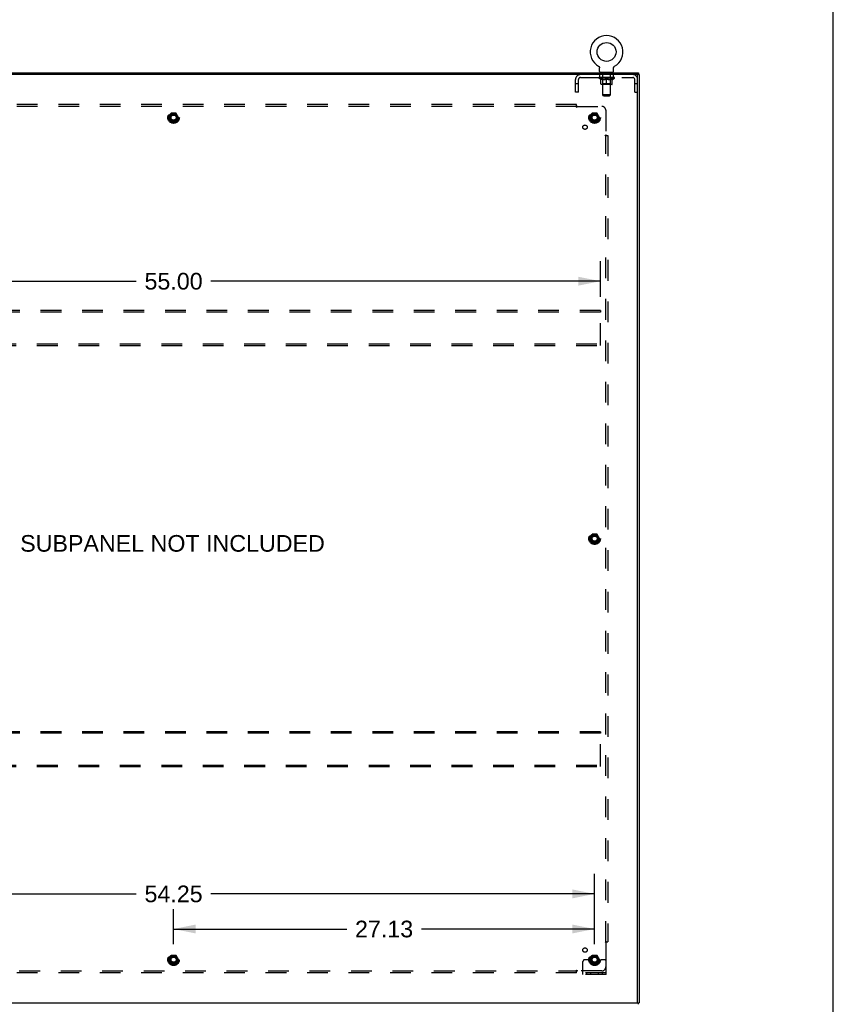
# Model space of a CAD drawing. Header units: inches. Extents: x 0 to 243, y 0 to 157.
# Tile 16 of 16: x 190 to 243, y 55 to 118. Entities that reach past the tile are written whole.
import ezdxf

# ---------------------------------------------------------------- set-up
doc = ezdxf.new("R2010")
doc.units = ezdxf.units.IN
doc.header["$LTSCALE"] = 13.357143
doc.header["$MEASUREMENT"] = 0
doc.linetypes.add('HIDDEN', pattern=[0.2, 0.1, -0.1])
doc.layers.get('0').update_dxf_attribs({"linetype": 'CONTINUOUS'})
for name, color, linetype in [('02___PRT_ALL_AXES', 7, 'CONTINUOUS'), ('DEFAULT_2', 8, 'HIDDEN'), ('DIMENSIONS', 7, 'CONTINUOUS')]:
    doc.layers.add(name, color=color, linetype=linetype)
doc.styles.get("Standard").update_dxf_attribs({"font": 'arial.ttf'})
doc.dimstyles.new('DIMSTYLE_1', dxfattribs={"dimtxt": 1.071429, "dimasz": 1.428571, "dimexe": 0.09, "dimexo": 0.07, "dimgap": 0.0375, "dimtad": 0, "dimtih": 1, "dimtoh": 1, "dimzin": 4, "dimdsep": 46, "dimtxsty": 'Standard', "dimblk": '_FILLED', "dimblk1": '_FILLED', "dimblk2": '_FILLED', "dimcen": 0.09, "dimazin": 1, "dimtfac": 1, "dimtdec": 3, "dimtofl": 0, "dimtmove": 0, "dimatfit": 3, "dimldrblk": '_FILLED', "dimfxl": 1, "dimtolj": 1, "dimtzin": 4, "dimarcsym": 0})

# ---------------------------------------------------------------- blocks, each defined once
blk = doc.blocks.new('_FILLED')
at = {"color": 0, "linetype": 'ByBlock'}
blk.add_solid([(0, 0), (-1, 0.2), (-1, -0.2)], dxfattribs=at)
blk = doc.blocks.new('*D14')
at = {"layer": 'DIMENSIONS', "color": 2, "linetype": 'Continuous'}
for p, q in [((200.354, 58.701), (200.354, 60.964)), ((227.479, 58.701), (227.479, 60.964)), ((200.354, 59.678), (211.508, 59.678)), ((227.479, 59.678), (216.324, 59.678))]:
    blk.add_line(p, q, dxfattribs=at)
at = {"layer": 'DIMENSIONS', "color": 2, "linetype": 'Continuous', "xscale": 1.4285714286, "yscale": 1.4285714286, "zscale": 1.4285714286, "rotation": 180}
blk.add_blockref('_FILLED', (200.354, 59.678), dxfattribs=at)
at = {"layer": 'DIMENSIONS', "color": 2, "linetype": 'Continuous', "xscale": 1.4285714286, "yscale": 1.4285714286, "zscale": 1.4285714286}
blk.add_blockref('_FILLED', (227.479, 59.678), dxfattribs=at)
at = {"layer": 'DIMENSIONS', "color": 2, "linetype": 'Continuous', "insert": (213.916, 60.214), "char_height": 1.0714, "width": 3.74403, "attachment_point": 2, "line_spacing_factor": 0.9}
blk.add_mtext('27.13', dxfattribs=at)
blk = doc.blocks.new('*D15')
at = {"layer": 'DIMENSIONS', "color": 2, "linetype": 'Continuous'}
for p, q in [((173.229, 58.701), (173.229, 63.226)), ((227.479, 58.701), (227.479, 63.226)), ((173.229, 61.94), (197.946, 61.94)), ((227.479, 61.94), (202.761, 61.94))]:
    blk.add_line(p, q, dxfattribs=at)
at = {"layer": 'DIMENSIONS', "color": 2, "linetype": 'Continuous', "xscale": 1.4285714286, "yscale": 1.4285714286, "zscale": 1.4285714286, "rotation": 180}
blk.add_blockref('_FILLED', (173.229, 61.94), dxfattribs=at)
at = {"layer": 'DIMENSIONS', "color": 2, "linetype": 'Continuous', "xscale": 1.4285714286, "yscale": 1.4285714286, "zscale": 1.4285714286}
blk.add_blockref('_FILLED', (227.479, 61.94), dxfattribs=at)
at = {"layer": 'DIMENSIONS', "color": 2, "linetype": 'Continuous', "insert": (200.354, 62.476), "char_height": 1.0714, "width": 3.74403, "attachment_point": 2, "line_spacing_factor": 0.9}
blk.add_mtext('54.25', dxfattribs=at)
blk = doc.blocks.new('*D19')
at = {"layer": 'DIMENSIONS', "color": 2, "linetype": 'Continuous'}
for p, q in [((172.854, 100.41), (172.854, 102.696)), ((227.854, 100.41), (227.854, 102.696)), ((172.854, 101.41), (197.946, 101.41)), ((227.854, 101.41), (202.761, 101.41))]:
    blk.add_line(p, q, dxfattribs=at)
at = {"layer": 'DIMENSIONS', "color": 2, "linetype": 'Continuous', "xscale": 1.4285714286, "yscale": 1.4285714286, "zscale": 1.4285714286, "rotation": 180}
blk.add_blockref('_FILLED', (172.854, 101.41), dxfattribs=at)
at = {"layer": 'DIMENSIONS', "color": 2, "linetype": 'Continuous', "xscale": 1.4285714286, "yscale": 1.4285714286, "zscale": 1.4285714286}
blk.add_blockref('_FILLED', (227.854, 101.41), dxfattribs=at)
at = {"layer": 'DIMENSIONS', "color": 2, "linetype": 'Continuous', "insert": (200.354, 101.946), "char_height": 1.0714, "width": 3.74403, "attachment_point": 2, "line_spacing_factor": 0.9}
blk.add_mtext('55.00', dxfattribs=at)

msp = doc.modelspace()

# ---------------------------------------------------------------- linework, layer by layer
at = {"color": 7, "linetype": 'Continuous'}
for p, q in [((242.857, 0), (242.857, 157.143)), ((170.406, 114.826), (230.302, 114.826)), ((227.734, 115.261), (227.734, 115.261)), ((227.734, 115.261), (227.737, 115.259)), ((227.737, 115.259), (227.74, 115.258)), ((227.74, 115.258), (227.741, 115.257)), ((227.741, 115.257), (227.745, 115.254)), ((227.745, 115.254), (227.749, 115.252)), ((227.749, 115.252), (227.752, 115.249)), ((227.752, 115.249), (227.755, 115.246)), ((227.755, 115.246), (227.759, 115.243)), ((227.759, 115.243), (227.762, 115.24)), ((227.762, 115.24), (227.765, 115.237)), ((227.765, 115.237), (227.768, 115.233)), ((227.768, 115.233), (227.771, 115.23)), ((227.771, 115.23), (227.773, 115.226)), ((227.773, 115.226), (227.776, 115.223)), ((227.776, 115.223), (227.778, 115.219)), ((227.778, 115.219), (227.781, 115.215)), ((227.781, 115.215), (227.783, 115.211)), ((227.783, 115.211), (227.785, 115.207)), ((227.785, 115.207), (227.787, 115.203)), ((227.787, 115.203), (227.788, 115.199)), ((227.788, 115.199), (227.79, 115.195)), ((227.79, 115.195), (227.791, 115.191)), ((227.791, 115.191), (227.793, 115.187)), ((227.795, 115.178), (227.796, 115.174)), ((227.798, 115.156), (227.798, 115.152)), ((227.798, 114.916), (227.798, 115.152)), ((227.812, 114.856), (227.812, 114.826)), ((228.687, 114.856), (227.812, 114.856)), ((228.687, 114.856), (228.687, 114.826)), ((228.702, 115.165), (228.703, 115.169)), ((228.702, 115.152), (228.702, 115.156)), ((228.702, 114.916), (228.702, 115.152)), ((228.705, 115.182), (228.706, 115.187)), ((228.706, 115.187), (228.708, 115.191)), ((228.708, 115.191), (228.709, 115.195)), ((228.709, 115.195), (228.711, 115.199)), ((228.711, 115.199), (228.713, 115.203)), ((228.713, 115.203), (228.714, 115.207)), ((228.714, 115.207), (228.716, 115.211)), ((228.716, 115.211), (228.719, 115.215)), ((228.719, 115.215), (228.721, 115.219)), ((228.721, 115.219), (228.723, 115.223)), ((228.723, 115.223), (228.726, 115.226)), ((228.726, 115.226), (228.729, 115.23)), ((228.729, 115.23), (228.731, 115.233)), ((228.731, 115.233), (228.734, 115.237)), ((228.734, 115.237), (228.737, 115.24)), ((228.737, 115.24), (228.741, 115.243)), ((228.741, 115.243), (228.744, 115.246)), ((228.744, 115.246), (228.747, 115.249)), ((228.747, 115.249), (228.751, 115.252)), ((228.751, 115.252), (228.754, 115.254)), ((228.754, 115.254), (228.758, 115.257)), ((228.758, 115.257), (228.76, 115.258)), ((228.758, 115.257), (228.76, 115.258)), ((228.76, 115.258), (228.762, 115.259)), ((228.762, 115.259), (228.765, 115.261)), ((228.765, 115.261), (228.765, 115.261)), ((230.302, 114.826), (230.302, 114.722)), ((230.25, 114.7), (230.25, 114.722)), ((230.302, 114.722), (230.354, 114.722)), ((230.302, 54.93), (230.354, 54.93)), ((230.302, 54.826), (230.302, 54.93))]:
    msp.add_line(p, q, dxfattribs=at)
at = {"color": 3, "linetype": 'Continuous'}
for p, q in [((230.302, 114.722), (170.406, 114.722)), ((230.25, 54.96), (230.25, 114.692)), ((230.354, 114.722), (230.354, 54.93)), ((170.406, 54.93), (230.302, 54.93))]:
    msp.add_line(p, q, dxfattribs=at)
at = {"color": 7, "linetype": 'Continuous'}
for points in [[(227.793, 115.187), (227.794, 115.182), (227.795, 115.178), (227.796, 115.174), (227.796, 115.169), (227.797, 115.165), (227.797, 115.161), (227.798, 115.156)], [(227.797, 115.165), (227.797, 115.161), (227.798, 115.156)], [(228.702, 115.152), (228.702, 115.156), (228.702, 115.161), (228.702, 115.165), (228.703, 115.169), (228.703, 115.174), (228.704, 115.178), (228.705, 115.182)]]:
    msp.add_lwpolyline(points, dxfattribs=at)
msp.add_circle((228.25, 116.18), 0.609, dxfattribs=at)
for centre, radius, start, end in [((228.25, 116.18), 1.054, 299.10424, 240.89576), ((227.858, 114.916), 0.06, 180, 270), ((228.642, 114.916), 0.06, 270, 360)]:
    msp.add_arc(centre, radius, start, end, dxfattribs=at)
at = {"color": 3, "linetype": 'Continuous'}
for centre, start, end in [((230.22, 114.692), 0, 90), ((230.22, 54.96), 270, 360)]:
    msp.add_arc(centre, 0.03, start, end, dxfattribs=at)
at = {"layer": '02___PRT_ALL_AXES', "color": 8, "linetype": 'HIDDEN'}
for p, q in [((227.812, 114.535), (227.812, 114.722)), ((228.687, 114.722), (227.812, 114.722)), ((228.687, 114.535), (227.812, 114.535)), ((228.687, 114.535), (228.687, 114.722))]:
    msp.add_line(p, q, dxfattribs=at)
for centre, radius in [((200.354, 111.951), 0.372), ((200.354, 111.951), 0.356), ((227.479, 111.951), 0.372), ((227.479, 111.951), 0.356), ((200.354, 111.951), 0.25), ((200.354, 111.951), 0.183), ((227.479, 111.951), 0.25), ((227.479, 111.951), 0.183), ((226.86, 111.333), 0.141), ((227.479, 84.826), 0.372), ((227.479, 84.826), 0.356), ((227.479, 84.826), 0.25), ((227.479, 84.826), 0.183), ((226.86, 58.32), 0.141), ((200.354, 57.701), 0.372), ((200.354, 57.701), 0.356), ((200.354, 57.701), 0.25), ((200.354, 57.701), 0.183), ((227.479, 57.701), 0.372), ((227.479, 57.701), 0.356), ((227.479, 57.701), 0.25), ((227.479, 57.701), 0.183)]:
    msp.add_circle(centre, radius, dxfattribs=at)
at = {"layer": 'DEFAULT_2', "color": 8, "linetype": 'HIDDEN'}
for p, q in [((227.74, 115.258), (227.741, 115.257)), ((228, 114.856), (228, 114.826)), ((228.001, 113.416), (228.001, 114.826)), ((228.499, 113.416), (228.499, 114.826)), ((228.5, 114.856), (228.5, 114.826)), ((226.25, 113.597), (226.25, 114.405)), ((226.437, 113.597), (226.437, 114.405)), ((226.567, 114.535), (229.933, 114.535)), ((227.743, 114.499), (227.743, 114.536)), ((228.756, 114.499), (227.743, 114.499)), ((227.871, 114.41), (227.743, 114.499)), ((227.751, 114.531), (227.751, 114.536)), ((227.758, 114.529), (227.758, 114.531)), ((227.758, 114.529), (228.741, 114.529)), ((227.765, 114.529), (227.765, 114.531)), ((227.766, 114.529), (227.766, 114.531)), ((227.774, 114.531), (227.774, 114.536)), ((227.787, 114.529), (227.787, 114.531)), ((227.788, 114.529), (227.788, 114.531)), ((227.811, 114.531), (227.811, 114.536)), ((227.823, 114.529), (227.823, 114.531)), ((227.825, 114.529), (227.825, 114.531)), ((227.988, 114.531), (227.827, 114.531)), ((227.862, 114.531), (227.862, 114.536)), ((227.863, 114.529), (227.863, 114.531)), ((227.864, 114.529), (227.864, 114.531)), ((227.866, 114.529), (227.866, 114.531)), ((227.871, 114.41), (227.879, 114.41)), ((227.872, 114.529), (227.872, 114.531)), ((227.872, 114.529), (227.872, 114.531)), ((227.874, 114.529), (227.874, 114.531)), ((227.877, 114.529), (227.877, 114.532)), ((227.879, 114.12), (227.879, 114.445)), ((227.881, 114.529), (227.881, 114.531)), ((227.892, 114.529), (227.892, 114.531)), ((227.906, 114.529), (227.906, 114.531)), ((227.907, 114.529), (227.907, 114.533)), ((227.923, 114.529), (227.923, 114.531)), ((227.924, 114.531), (227.924, 114.536)), ((227.932, 114.529), (227.932, 114.531)), ((227.935, 114.529), (227.935, 114.531)), ((227.943, 114.529), (227.943, 114.531)), ((227.952, 114.529), (227.952, 114.534)), ((227.964, 114.529), (227.964, 114.531)), ((227.967, 114.529), (227.967, 114.531)), ((227.988, 114.529), (227.988, 114.531)), ((228.042, 114.531), (227.992, 114.531)), ((227.993, 114.41), (228.137, 114.41)), ((227.997, 114.531), (227.997, 114.536)), ((228, 114.122), (228, 114.497)), ((228.002, 114.529), (228.002, 114.531)), ((228.006, 114.529), (228.006, 114.531)), ((228.011, 114.529), (228.011, 114.535)), ((228.014, 114.529), (228.014, 114.531)), ((228.023, 114.529), (228.023, 114.531)), ((228.042, 114.529), (228.042, 114.531)), ((228.102, 114.531), (228.054, 114.531)), ((228.071, 114.529), (228.071, 114.531)), ((228.076, 114.531), (228.076, 114.536)), ((228.079, 114.529), (228.079, 114.531)), ((228.081, 114.529), (228.081, 114.536)), ((228.084, 114.529), (228.084, 114.531)), ((228.089, 114.529), (228.089, 114.531)), ((228.102, 114.529), (228.102, 114.531)), ((228.166, 114.531), (228.123, 114.531)), ((228.133, 114.529), (228.133, 114.531)), ((228.158, 114.531), (228.22, 114.535)), ((228.162, 114.531), (228.162, 114.536)), ((228.162, 114.531), (228.162, 114.536)), ((228.162, 114.536), (228.162, 114.536)), ((228.162, 114.529), (228.162, 114.531)), ((228.165, 114.529), (228.165, 114.531)), ((228.166, 114.529), (228.166, 114.531)), ((228.166, 114.529), (228.166, 114.531)), ((228.194, 114.531), (228.246, 114.531)), ((228.199, 114.529), (228.199, 114.531)), ((228.203, 114.531), (228.203, 114.534)), ((228.22, 114.531), (228.22, 114.535)), ((228.233, 114.529), (228.233, 114.531)), ((228.248, 114.531), (228.247, 114.531)), ((228.247, 114.529), (228.247, 114.531)), ((228.248, 114.529), (228.248, 114.531)), ((228.25, 114.531), (228.25, 114.536)), ((228.25, 114.536), (228.341, 114.531)), ((228.25, 114.09), (228.25, 114.445)), ((228.252, 114.529), (228.252, 114.531)), ((228.252, 114.529), (228.252, 114.531)), ((228.252, 114.531), (228.252, 114.531)), ((228.266, 114.529), (228.266, 114.531)), ((228.266, 114.531), (228.305, 114.531)), ((228.3, 114.529), (228.3, 114.531)), ((228.333, 114.529), (228.333, 114.531)), ((228.333, 114.529), (228.333, 114.531)), ((228.333, 114.531), (228.377, 114.531)), ((228.334, 114.529), (228.334, 114.531)), ((228.337, 114.531), (228.337, 114.536)), ((228.337, 114.536), (228.338, 114.536)), ((228.337, 114.529), (228.337, 114.531)), ((228.338, 114.531), (228.338, 114.536)), ((228.363, 114.41), (228.506, 114.41)), ((228.366, 114.529), (228.366, 114.531)), ((228.398, 114.529), (228.398, 114.531)), ((228.398, 114.531), (228.445, 114.531)), ((228.41, 114.529), (228.41, 114.531)), ((228.416, 114.529), (228.416, 114.531)), ((228.418, 114.529), (228.418, 114.536)), ((228.42, 114.529), (228.42, 114.531)), ((228.423, 114.531), (228.423, 114.536)), ((228.429, 114.529), (228.429, 114.531)), ((228.457, 114.529), (228.457, 114.531)), ((228.457, 114.531), (228.507, 114.531)), ((228.477, 114.529), (228.477, 114.531)), ((228.485, 114.529), (228.485, 114.531)), ((228.489, 114.529), (228.489, 114.535)), ((228.494, 114.529), (228.494, 114.531)), ((228.497, 114.529), (228.497, 114.531)), ((228.5, 114.122), (228.5, 114.497)), ((228.503, 114.531), (228.503, 114.536)), ((228.511, 114.529), (228.511, 114.531)), ((228.511, 114.531), (228.672, 114.531)), ((228.533, 114.529), (228.533, 114.531)), ((228.535, 114.529), (228.535, 114.531)), ((228.548, 114.529), (228.548, 114.534)), ((228.557, 114.529), (228.557, 114.531)), ((228.564, 114.529), (228.564, 114.531)), ((228.567, 114.529), (228.567, 114.531)), ((228.575, 114.531), (228.575, 114.536)), ((228.576, 114.529), (228.576, 114.531)), ((228.592, 114.529), (228.592, 114.533)), ((228.593, 114.529), (228.593, 114.531)), ((228.607, 114.529), (228.607, 114.531)), ((228.619, 114.529), (228.619, 114.531)), ((228.62, 114.12), (228.62, 114.445)), ((228.62, 114.41), (228.628, 114.41)), ((228.622, 114.529), (228.622, 114.532)), ((228.625, 114.529), (228.625, 114.531)), ((228.628, 114.529), (228.628, 114.531)), ((228.628, 114.529), (228.628, 114.531)), ((228.628, 114.41), (228.756, 114.499)), ((228.633, 114.529), (228.633, 114.531)), ((228.636, 114.529), (228.636, 114.531)), ((228.636, 114.529), (228.636, 114.531)), ((228.637, 114.531), (228.637, 114.536)), ((228.674, 114.529), (228.674, 114.531)), ((228.676, 114.529), (228.676, 114.531)), ((228.688, 114.531), (228.688, 114.536)), ((228.711, 114.529), (228.711, 114.531)), ((228.712, 114.529), (228.712, 114.531)), ((228.725, 114.531), (228.725, 114.536)), ((228.733, 114.529), (228.733, 114.531)), ((228.734, 114.529), (228.734, 114.531)), ((228.741, 114.529), (228.741, 114.531)), ((228.748, 114.531), (228.748, 114.536)), ((228.756, 114.499), (228.756, 114.536)), ((230.063, 113.597), (230.063, 114.405)), ((226.437, 114.127), (226.25, 114.127)), ((226.437, 113.597), (226.25, 113.597)), ((228.59, 114.09), (227.909, 114.09)), ((228, 114.122), (227.968, 114.09)), ((228.5, 114.122), (228, 114.122)), ((228.5, 114.122), (228.531, 114.09)), ((230.25, 114.127), (230.063, 114.127)), ((230.063, 113.597), (230.25, 113.597)), ((228.499, 113.416), (228.001, 113.416)), ((228.061, 113.356), (228.001, 113.416)), ((228.061, 113.356), (228.439, 113.356)), ((228.439, 113.356), (228.499, 113.416)), ((226.322, 112.795), (174.385, 112.795)), ((226.322, 112.67), (174.385, 112.67)), ((226.322, 112.629), (226.322, 112.795)), ((226.358, 112.67), (227.947, 112.67)), ((228.197, 112.42), (228.197, 110.831)), ((200.191, 112.224), (200.036, 111.956)), ((200.036, 111.946), (200.191, 111.679)), ((200.508, 112.229), (200.199, 112.229)), ((200.508, 111.674), (200.199, 111.674)), ((200.671, 111.956), (200.517, 112.224)), ((200.517, 111.679), (200.671, 111.946)), ((227.316, 112.224), (227.161, 111.956)), ((227.161, 111.946), (227.316, 111.679)), ((227.633, 112.229), (227.324, 112.229)), ((227.633, 111.674), (227.324, 111.674)), ((227.796, 111.956), (227.642, 112.224)), ((227.642, 111.679), (227.796, 111.946)), ((228.157, 110.795), (228.322, 110.795)), ((228.197, 58.858), (228.197, 110.795)), ((228.216, 110.812), (228.21, 110.819)), ((228.322, 110.795), (228.322, 58.858)), ((227.854, 99.514), (172.854, 99.514)), ((227.854, 99.41), (172.854, 99.41)), ((227.854, 99.514), (227.854, 99.41)), ((227.854, 97.368), (227.854, 99.41)), ((172.854, 97.368), (227.854, 97.368)), ((172.854, 97.264), (227.854, 97.264)), ((227.854, 97.264), (227.854, 97.368)), ((227.316, 85.099), (227.161, 84.831)), ((227.633, 85.104), (227.324, 85.104)), ((227.796, 84.831), (227.642, 85.099)), ((227.161, 84.821), (227.316, 84.554)), ((227.633, 84.549), (227.324, 84.549)), ((227.642, 84.554), (227.796, 84.821)), ((227.854, 72.389), (172.854, 72.389)), ((227.854, 72.389), (227.854, 72.285)), ((227.854, 72.285), (172.854, 72.285)), ((227.854, 70.243), (227.854, 72.285)), ((172.854, 70.243), (227.854, 70.243)), ((172.854, 70.139), (227.854, 70.139)), ((227.854, 70.139), (227.854, 70.243)), ((228.157, 58.858), (228.322, 58.858)), ((228.197, 58.822), (228.197, 57.233)), ((200.191, 57.974), (200.036, 57.706)), ((200.508, 57.979), (200.199, 57.979)), ((200.671, 57.706), (200.517, 57.974)), ((227.316, 57.974), (227.161, 57.706)), ((227.633, 57.979), (227.324, 57.979)), ((227.796, 57.706), (227.642, 57.974)), ((200.036, 57.696), (200.191, 57.429)), ((200.508, 57.424), (200.199, 57.424)), ((200.517, 57.429), (200.671, 57.696)), ((226.729, 56.754), (226.729, 57.576)), ((226.943, 57.701), (226.854, 57.701)), ((227.064, 57.701), (226.943, 57.701)), ((227.304, 57.701), (227.064, 57.701)), ((227.161, 57.696), (227.316, 57.429)), ((227.633, 57.424), (227.324, 57.424)), ((227.642, 57.429), (227.796, 57.696)), ((227.654, 57.701), (227.893, 57.701)), ((228.014, 57.701), (227.893, 57.701)), ((228.104, 57.701), (228.014, 57.701)), ((228.229, 56.754), (228.229, 57.576)), ((174.385, 56.983), (226.322, 56.983)), ((226.322, 56.858), (174.385, 56.858)), ((226.322, 56.858), (226.322, 57.024)), ((226.339, 56.964), (226.346, 56.97)), ((227.947, 56.983), (226.358, 56.983)), ((228.229, 56.858), (226.729, 56.858)), ((228.229, 56.754), (226.729, 56.754)), ((226.976, 56.754), (226.976, 56.858)), ((227.232, 56.754), (227.232, 56.858)), ((227.726, 56.754), (227.726, 56.858)), ((227.982, 56.754), (227.982, 56.858))]:
    msp.add_line(p, q, dxfattribs=at)
for points in [[(227.999, 114.41), (227.979, 114.414), (227.959, 114.418), (227.94, 114.423), (227.92, 114.43), (227.9, 114.437), (227.879, 114.445)], [(227.879, 114.444), (227.899, 114.436), (227.918, 114.429), (227.937, 114.423), (227.956, 114.418), (227.974, 114.414), (227.993, 114.41)], [(228.25, 114.445), (228.229, 114.437), (228.208, 114.43), (228.188, 114.423), (228.168, 114.418), (228.149, 114.414), (228.129, 114.41)], [(228.137, 114.41), (228.155, 114.414), (228.174, 114.418), (228.193, 114.423), (228.211, 114.429), (228.23, 114.436), (228.25, 114.444)], [(228.37, 114.41), (228.35, 114.414), (228.331, 114.418), (228.311, 114.424), (228.291, 114.43), (228.27, 114.437), (228.25, 114.445)], [(228.25, 114.444), (228.269, 114.436), (228.288, 114.429), (228.307, 114.423), (228.326, 114.418), (228.344, 114.414), (228.363, 114.41)], [(228.62, 114.445), (228.6, 114.437), (228.579, 114.43), (228.559, 114.423), (228.54, 114.418), (228.52, 114.414), (228.5, 114.41)], [(228.506, 114.41), (228.525, 114.414), (228.544, 114.418), (228.563, 114.423), (228.582, 114.43), (228.601, 114.436), (228.62, 114.444)], [(226.322, 112.709), (226.324, 112.707), (226.326, 112.704), (226.327, 112.702), (226.329, 112.7), (226.33, 112.699), (226.332, 112.697), (226.333, 112.695), (226.335, 112.694), (226.336, 112.692), (226.338, 112.69), (226.339, 112.689)], [(226.322, 112.629), (226.324, 112.63), (226.326, 112.631), (226.328, 112.632), (226.329, 112.633), (226.331, 112.634), (226.332, 112.635), (226.334, 112.636), (226.335, 112.638), (226.337, 112.639), (226.338, 112.641), (226.339, 112.643), (226.341, 112.645), (226.342, 112.647), (226.343, 112.649), (226.345, 112.651), (226.348, 112.655)], [(226.339, 112.689), (226.346, 112.683), (226.348, 112.681), (226.35, 112.679), (226.351, 112.677), (226.353, 112.675), (226.355, 112.673), (226.356, 112.672), (226.358, 112.67)], [(226.348, 112.655), (226.349, 112.658), (226.35, 112.66), (226.352, 112.663), (226.353, 112.665), (226.355, 112.667), (226.356, 112.669), (226.358, 112.67)], [(228.157, 110.795), (228.157, 110.797), (228.158, 110.799), (228.159, 110.8), (228.16, 110.802), (228.161, 110.804), (228.162, 110.805), (228.163, 110.807), (228.165, 110.808), (228.166, 110.81), (228.168, 110.811), (228.17, 110.812), (228.172, 110.814), (228.174, 110.815), (228.176, 110.816), (228.178, 110.818)], [(228.178, 110.818), (228.183, 110.82), (228.185, 110.822), (228.187, 110.823), (228.19, 110.825), (228.192, 110.826), (228.194, 110.828), (228.196, 110.829), (228.197, 110.831)], [(228.21, 110.819), (228.208, 110.821), (228.206, 110.822), (228.204, 110.824), (228.202, 110.826), (228.2, 110.828), (228.199, 110.829), (228.197, 110.831)], [(228.236, 110.795), (228.234, 110.797), (228.232, 110.798), (228.23, 110.8), (228.228, 110.802), (228.226, 110.803), (228.224, 110.805), (228.222, 110.806), (228.221, 110.808), (228.219, 110.809), (228.218, 110.811), (228.216, 110.812)], [(228.157, 58.858), (228.157, 58.856), (228.158, 58.854), (228.159, 58.853), (228.16, 58.851), (228.161, 58.849), (228.162, 58.848), (228.163, 58.846), (228.165, 58.845), (228.166, 58.843), (228.168, 58.842), (228.17, 58.841), (228.172, 58.839), (228.174, 58.838), (228.176, 58.837), (228.178, 58.835), (228.183, 58.833)], [(228.183, 58.833), (228.185, 58.831), (228.187, 58.83), (228.19, 58.828), (228.192, 58.827), (228.194, 58.825), (228.196, 58.824), (228.197, 58.822)], [(228.216, 58.841), (228.21, 58.834), (228.208, 58.832), (228.206, 58.83), (228.204, 58.829), (228.202, 58.827), (228.2, 58.825), (228.199, 58.824), (228.197, 58.822)], [(228.236, 58.858), (228.234, 58.856), (228.232, 58.855), (228.23, 58.853), (228.228, 58.851), (228.226, 58.85), (228.224, 58.848), (228.222, 58.847), (228.221, 58.845), (228.219, 58.844), (228.218, 58.842), (228.216, 58.841)], [(226.322, 57.024), (226.324, 57.023), (226.326, 57.022), (226.328, 57.021), (226.329, 57.02), (226.331, 57.019), (226.332, 57.018), (226.334, 57.017), (226.335, 57.015), (226.337, 57.014), (226.338, 57.012), (226.339, 57.01), (226.341, 57.008), (226.342, 57.006), (226.343, 57.004), (226.345, 57.002)], [(226.322, 56.944), (226.324, 56.946), (226.326, 56.948), (226.327, 56.951), (226.329, 56.952), (226.33, 56.954), (226.332, 56.956), (226.333, 56.958), (226.335, 56.959), (226.336, 56.961), (226.338, 56.963), (226.339, 56.964)], [(226.345, 57.002), (226.348, 56.997), (226.349, 56.995), (226.35, 56.993), (226.352, 56.99), (226.353, 56.988), (226.355, 56.986), (226.356, 56.984), (226.358, 56.983)], [(226.346, 56.97), (226.348, 56.972), (226.35, 56.974), (226.351, 56.976), (226.353, 56.978), (226.355, 56.98), (226.356, 56.981), (226.358, 56.983)]]:
    msp.add_lwpolyline(points, dxfattribs=at)
for centre, radius in [((200.354, 111.951), 0.318), ((200.354, 111.951), 0.204), ((200.354, 111.951), 0.183), ((200.354, 111.951), 0.183), ((200.354, 111.951), 0.166), ((227.479, 111.951), 0.318), ((227.479, 111.951), 0.204), ((227.479, 111.951), 0.183), ((227.479, 111.951), 0.183), ((227.479, 111.951), 0.166), ((227.479, 84.826), 0.318), ((227.479, 84.826), 0.204), ((227.479, 84.826), 0.183), ((227.479, 84.826), 0.183), ((227.479, 84.826), 0.166), ((200.354, 57.701), 0.318), ((200.354, 57.701), 0.204), ((200.354, 57.701), 0.183), ((200.354, 57.701), 0.183), ((200.354, 57.701), 0.166), ((227.479, 57.701), 0.318), ((227.479, 57.701), 0.204), ((227.479, 57.701), 0.183), ((227.479, 57.701), 0.183), ((227.479, 57.701), 0.166)]:
    msp.add_circle(centre, radius, dxfattribs=at)
for centre, radius, start, end in [((227.971, 114.826), 0.03, 0, 90), ((228.529, 114.826), 0.03, 90, 180), ((226.567, 114.405), 0.317, 90, 180), ((226.567, 114.405), 0.13, 90, 180), ((227.968, 114.497), 0.0318, 0, 90), ((228.531, 114.497), 0.0318, 90, 180), ((229.933, 114.405), 0.317, 0, 90), ((229.933, 114.405), 0.13, 0, 90), ((227.909, 114.12), 0.0296, 180, 270), ((228.59, 114.12), 0.0296, 270, 360), ((227.947, 112.42), 0.25, 0, 90), ((200.045, 111.951), 0.01, 150.01268, 209.98829), ((200.199, 112.219), 0.01, 90.01235, 149.98915), ((200.199, 111.684), 0.01, 210.01204, 269.98872), ((200.508, 112.219), 0.01, 30.01204, 89.98872), ((200.508, 111.684), 0.01, 270.01235, 329.98915), ((200.663, 111.951), 0.01, 330.01268, 29.98829), ((227.17, 111.951), 0.01, 150.01268, 209.98829), ((227.324, 112.219), 0.01, 90.01235, 149.98915), ((227.324, 111.684), 0.01, 210.01204, 269.98872), ((227.633, 112.219), 0.01, 30.01204, 89.98872), ((227.633, 111.684), 0.01, 270.01235, 329.98915), ((227.788, 111.951), 0.01, 330.01268, 29.98829), ((227.324, 85.094), 0.01, 90.01235, 149.98915), ((227.633, 85.094), 0.01, 30.01204, 89.98872), ((227.17, 84.826), 0.01, 150.01268, 209.98829), ((227.324, 84.559), 0.01, 210.01204, 269.98872), ((227.633, 84.559), 0.01, 270.01235, 329.98915), ((227.788, 84.826), 0.01, 330.01268, 29.98829), ((200.199, 57.969), 0.01, 90.01235, 149.98915), ((200.508, 57.969), 0.01, 30.01204, 89.98872), ((227.324, 57.969), 0.01, 90.01235, 149.98915), ((227.633, 57.969), 0.01, 30.01204, 89.98872), ((200.045, 57.701), 0.01, 150.01268, 209.98829), ((200.199, 57.434), 0.01, 210.01204, 269.98872), ((200.508, 57.434), 0.01, 270.01235, 329.98915), ((200.663, 57.701), 0.01, 330.01268, 29.98829), ((226.854, 57.576), 0.125, 90, 180), ((227.17, 57.701), 0.01, 150.01268, 209.98829), ((227.479, 57.701), 0.175, 180, 360), ((227.324, 57.434), 0.01, 210.01204, 269.98872), ((227.633, 57.434), 0.01, 270.01235, 329.98915), ((227.788, 57.701), 0.01, 330.01268, 29.98829), ((227.947, 57.233), 0.25, 270, 360), ((228.104, 57.576), 0.125, 0, 90)]:
    msp.add_arc(centre, radius, start, end, dxfattribs=at)
for centre, major_axis, ratio, start_param, end_param in [((228.25, 114.536), (0.506, 0.005), 0.05963, 2.96643, 3.140963), ((227.728, 114.527), (0.158, 0), 0.060556, 0.430652, 1.470503), ((228.25, 114.536), (0.506, 0), 0.060556, -3.141593, -2.96706), ((227.728, 114.522), (0.158, 0.002), 0.05963, 1.376596, 1.469874), ((228.25, 114.536), (0.506, 0.011), 0.05688, 2.791345, 2.965878), ((227.708, 114.527), (0.158, 0.002), 0.05963, 0.25549, 1.295341), ((227.763, 114.527), (0.158, -0.002), 0.05963, 0.605815, 1.645666), ((228.25, 114.536), (0.506, -0.005), 0.05963, -2.96643, -2.791898), ((227.763, 114.522), (0.158, 0), 0.060556, 1.551758, 1.645036), ((227.708, 114.522), (0.158, 0.003), 0.05688, 1.20151, 1.294789), ((227.764, 114.523), (0.131, 0.001), 0.05963, 1.065228, 1.614276), ((227.748, 114.523), (0.131, 0.003), 0.05688, 0.890143, 1.43919), ((227.794, 114.523), (0.131, 0), 0.060556, 1.240391, 1.789438), ((228.25, 114.536), (0.506, 0.015), 0.052395, 2.616403, 2.790936), ((227.705, 114.527), (0.158, 0.003), 0.05688, 0.080405, 1.120256), ((227.813, 114.527), (0.158, -0.003), 0.05688, 0.7809, 1.820751), ((228.25, 114.536), (0.506, -0.011), 0.05688, -2.791345, -2.616812), ((227.813, 114.522), (0.158, -0.002), 0.05963, 1.72692, 1.820198), ((227.705, 114.522), (0.158, 0.005), 0.052395, 1.026568, 1.119847), ((227.748, 114.523), (0.131, 0.004), 0.052395, 0.715201, 1.264248), ((227.839, 114.523), (0.131, -0.001), 0.05963, 1.415553, 1.9646), ((227.876, 114.527), (0.158, -0.005), 0.052395, 0.955842, 1.995693), ((228.25, 114.536), (0.506, 0.02), 0.046319, 2.441654, 2.616187), ((228.25, 114.536), (0.506, -0.015), 0.052395, -2.616403, -2.44187), ((227.719, 114.527), (0.158, 0.005), 0.052395, -0.094537, 0.945314), ((227.876, 114.522), (0.158, -0.003), 0.05688, 1.902006, 1.995284), ((227.719, 114.522), (0.158, 0.006), 0.046319, 0.851819, 0.945098), ((227.762, 114.523), (0.131, 0.005), 0.046319, 0.540452, 1.089499), ((227.896, 114.523), (0.131, -0.003), 0.05688, 1.590638, 2.139686), ((227.951, 114.527), (0.158, -0.006), 0.046319, 1.130591, 2.170442), ((228.25, 114.536), (0.506, 0.024), 0.038841, 2.267123, 2.441656), ((228.25, 114.536), (0.506, -0.02), 0.046319, -2.441654, -2.267121), ((227.748, 114.527), (0.158, 0.006), 0.046319, -0.269286, 0.770565), ((227.951, 114.522), (0.158, -0.005), 0.052395, 2.076947, 2.170226), ((227.748, 114.522), (0.158, 0.007), 0.038841, 0.677289, 0.770567), ((227.792, 114.523), (0.131, 0.006), 0.038841, 0.365921, 0.914969), ((227.963, 114.523), (0.131, -0.004), 0.052395, 1.76558, 2.314627), ((228.035, 114.527), (0.158, -0.007), 0.038841, 1.305122, 2.344973), ((228.25, 114.536), (0.506, 0.027), 0.030195, 2.09281, 2.267343), ((228.25, 114.536), (0.506, -0.024), 0.038841, -2.267123, -2.092591), ((227.793, 114.527), (0.158, 0.007), 0.038841, -0.443817, 0.596034), ((228.035, 114.522), (0.158, -0.006), 0.046319, 2.251696, 2.344975), ((227.793, 114.522), (0.158, 0.008), 0.030195, 0.502975, 0.596254), ((227.835, 114.523), (0.131, 0.007), 0.030195, 0.191608, 0.740655), ((228.04, 114.523), (0.131, -0.005), 0.046319, 1.940329, 2.489376), ((227.852, 114.527), (0.158, 0.008), 0.030195, -0.61813, 0.421721), ((228.125, 114.527), (0.158, -0.008), 0.030195, 1.479435, 2.519286), ((228.25, 114.536), (0.506, 0.029), 0.020645, 1.918687, 2.09322), ((228.25, 114.536), (0.506, -0.027), 0.030195, -2.09281, -1.918277), ((228.125, 114.522), (0.158, -0.007), 0.038841, 2.426227, 2.519505), ((227.852, 114.522), (0.158, 0.009), 0.020645, 0.328852, 0.422131), ((227.891, 114.523), (0.131, 0.007), 0.020645, 0.017485, 0.566532), ((228.122, 114.523), (0.131, -0.006), 0.038841, 2.11486, 2.663907), ((227.923, 114.527), (0.158, 0.009), 0.020645, -0.792253, 0.247598), ((228.219, 114.527), (0.158, -0.009), 0.020645, 1.653558, 2.693409), ((228.25, 114.536), (0.506, 0.03), 0.010478, 1.744704, 1.919237), ((228.25, 114.536), (0.506, -0.029), 0.020645, -1.918687, -1.744154), ((228.219, 114.522), (0.158, -0.008), 0.030195, 2.60054, 2.693819), ((227.923, 114.522), (0.158, 0.009), 0.010478, 0.154869, 0.248148), ((227.958, 114.523), (0.131, 0.008), 0.010478, 6.126688, 6.675735), ((228.209, 114.523), (0.131, -0.007), 0.030195, 2.289173, 2.83822), ((228.004, 114.527), (0.158, 0.009), 0.010478, -0.966236, -0.000846), ((228.314, 114.527), (0.158, -0.009), 0.010478, 1.827541, 2.867392), ((228.25, 114.536), (0.506, -0.03), 0.010478, -1.744704, -1.570171), ((228.314, 114.522), (0.158, -0.009), 0.020645, 2.774664, 2.867942), ((228.297, 114.523), (0.131, -0.007), 0.020645, 2.463296, 3.012344), ((228.185, 114.527), (0.158, 0.009), 0.010478, 0.274201, 1.314052), ((228.116, 114.523), (0.131, 0.008), 0.010478, -0.000298, 0.504314), ((228.092, 114.522), (0.158, 0.009), 0.010478, 0.192946, 0.399283), ((228.25, 114.536), (0.506, 0.03), 0.010478, -1.578586, -1.396888), ((228.407, 114.522), (0.158, -0.009), 0.010478, 2.948646, 3.041925), ((228.383, 114.523), (0.131, -0.008), 0.010478, 2.637279, 3.142076), ((228.28, 114.527), (0.158, 0.009), 0.020645, 0.448184, 1.488034), ((228.203, 114.523), (0.131, 0.007), 0.020645, 0.129249, 0.678296), ((228.185, 114.522), (0.158, 0.009), 0.020645, 0.273651, 0.366929), ((228.495, 114.527), (0.158, -0.009), 0.010478, -3.140747, -2.175357), ((228.25, 114.536), (0.506, 0.029), 0.020645, -1.397439, -1.222906), ((228.25, 114.536), (0.506, -0.03), 0.010478, 1.222355, 1.396888), ((228.374, 114.527), (0.158, 0.008), 0.030195, 0.622307, 1.662158), ((228.29, 114.523), (0.131, 0.007), 0.030195, 0.303372, 0.852419), ((228.541, 114.523), (0.131, -0.008), 0.010478, 2.749043, 3.29809), ((228.576, 114.527), (0.158, -0.009), 0.020645, 2.893995, 3.933846), ((228.28, 114.522), (0.158, 0.008), 0.030195, 0.447774, 0.541052), ((228.576, 114.522), (0.158, -0.009), 0.010478, 2.893445, 2.986723), ((228.25, 114.536), (0.506, 0.027), 0.030195, -1.223315, -1.048783), ((228.464, 114.527), (0.158, 0.007), 0.038841, 0.79662, 1.836471), ((228.25, 114.536), (0.506, -0.029), 0.020645, 1.048373, 1.222906), ((228.377, 114.523), (0.131, 0.006), 0.038841, 0.477686, 1.026733), ((228.608, 114.523), (0.131, -0.007), 0.020645, 2.57506, 3.124108), ((228.647, 114.527), (0.158, -0.008), 0.030195, 2.719872, 3.759723), ((228.548, 114.527), (0.158, 0.006), 0.046319, 0.971151, 2.011002), ((228.374, 114.522), (0.158, 0.007), 0.038841, 0.622087, 0.715366), ((228.647, 114.522), (0.158, -0.009), 0.020645, 2.719462, 2.812741), ((228.25, 114.536), (0.506, 0.024), 0.038841, -1.049002, -0.874469), ((228.25, 114.536), (0.506, -0.027), 0.030195, 0.87425, 1.048783), ((228.46, 114.523), (0.131, 0.005), 0.046319, 0.652216, 1.201263), ((228.623, 114.527), (0.158, 0.005), 0.052395, 1.1459, 2.185751), ((228.664, 114.523), (0.131, -0.007), 0.030195, 2.400937, 2.949985), ((228.706, 114.527), (0.158, -0.007), 0.038841, 2.545558, 3.585409), ((228.536, 114.523), (0.131, 0.004), 0.052395, 0.826965, 1.376012), ((228.464, 114.522), (0.158, 0.006), 0.046319, 0.796618, 0.889896), ((228.706, 114.522), (0.158, -0.008), 0.030195, 2.545339, 2.638617), ((228.686, 114.527), (0.158, 0.003), 0.05688, 1.320842, 2.360692), ((228.25, 114.536), (0.506, 0.02), 0.046319, -0.874471, -0.699939), ((228.25, 114.536), (0.506, -0.024), 0.038841, 0.699936, 0.874469), ((228.751, 114.527), (0.158, -0.006), 0.046319, 2.371028, 3.410879), ((228.707, 114.523), (0.131, -0.006), 0.038841, 2.226624, 2.775671), ((228.736, 114.527), (0.158, 0.002), 0.05963, 1.495927, 2.535778), ((228.604, 114.523), (0.131, 0.003), 0.05688, 1.001907, 1.550954), ((228.781, 114.527), (0.158, -0.005), 0.052395, 2.196279, 3.23613), ((228.548, 114.522), (0.158, 0.005), 0.052395, 0.971367, 1.064645), ((228.737, 114.523), (0.131, -0.005), 0.046319, 2.052093, 2.601141), ((228.772, 114.527), (0.158, 0), 0.060556, 1.671089, 2.71094), ((228.751, 114.522), (0.158, -0.007), 0.038841, 2.371026, 2.464304), ((228.794, 114.527), (0.158, -0.003), 0.05688, 2.021337, 3.061188), ((228.25, 114.536), (0.506, 0.015), 0.052395, -0.699723, -0.52519), ((228.25, 114.536), (0.506, -0.02), 0.046319, 0.525406, 0.699939), ((228.791, 114.527), (0.158, -0.002), 0.05963, 1.846251, 2.886102), ((228.661, 114.523), (0.131, 0.001), 0.05963, 1.176993, 1.72604), ((228.752, 114.523), (0.131, -0.004), 0.052395, 1.877344, 2.426392), ((228.705, 114.523), (0.131, 0), 0.060556, 1.352155, 1.901202), ((228.751, 114.523), (0.131, -0.003), 0.05688, 1.702402, 2.25145), ((228.735, 114.523), (0.131, -0.001), 0.05963, 1.527317, 2.076364), ((228.623, 114.522), (0.158, 0.003), 0.05688, 1.146309, 1.239587), ((228.781, 114.522), (0.158, -0.006), 0.046319, 2.196495, 2.289773), ((228.25, 114.536), (0.506, 0.011), 0.05688, -0.524781, -0.350248), ((228.25, 114.536), (0.506, -0.015), 0.052395, 0.350657, 0.52519), ((228.686, 114.522), (0.158, 0.002), 0.05963, 1.321394, 1.414673), ((228.794, 114.522), (0.158, -0.005), 0.052395, 2.021746, 2.115024), ((228.25, 114.536), (0.506, 0.005), 0.05963, -0.349695, -0.175162), ((228.25, 114.536), (0.506, -0.011), 0.05688, 0.175715, 0.350248), ((228.736, 114.522), (0.158, 0), 0.060556, 1.496556, 1.589835), ((228.791, 114.522), (0.158, -0.003), 0.05688, 1.846804, 1.940083), ((228.772, 114.522), (0.158, -0.002), 0.05963, 1.671719, 1.764997), ((228.25, 114.536), (0.506, 0), 0.060556, -0.174533, 0), ((228.25, 114.536), (0.506, -0.005), 0.05963, 0.000629, 0.175162)]:
    msp.add_ellipse(centre, major_axis=major_axis, ratio=ratio, start_param=start_param, end_param=end_param, dxfattribs=at)

# ---------------------------------------------------------------- texts
at = {"layer": 'DIMENSIONS', "color": 2, "linetype": 'Continuous', "insert": (200.285, 85.057), "char_height": 1.07143, "width": 19.59241, "attachment_point": 2, "line_spacing_factor": 0.9}
msp.add_mtext('SUBPANEL NOT INCLUDED', dxfattribs=at)

# ---------------------------------------------------------------- dimensions: what is measured, and where the dimension line sits
at = {"layer": 'DIMENSIONS', "color": 2, "linetype": 'Continuous'}
for base, p1, p2, picture, middle in [((227.854, 101.41), (172.854, 102.766), (227.854, 102.766), '*D19', (200.349, 101.404)), ((227.478628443, 59.678014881), (200.353628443, 61.033729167), (227.478628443, 61.033729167), '*D14', (213.901905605, 59.672039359))]:
    dim = msp.add_linear_dim(base=base, p1=p1, p2=p2, dimstyle='DIMSTYLE_1', dxfattribs=at)
    dim.commit()
    dim.dimension.update_dxf_attribs({"geometry": picture, "text_midpoint": middle, "dimtype": 160})
dim = msp.add_linear_dim(base=(173.229, 61.94), p1=(227.479, 58.631), p2=(173.229, 58.631), angle=180, dimstyle='DIMSTYLE_1', dxfattribs=at)
dim.commit()
dim.dimension.update_dxf_attribs({"geometry": '*D15', "text_midpoint": (200.353, 61.934), "dimtype": 160})

doc.saveas('drawing.dxf')
